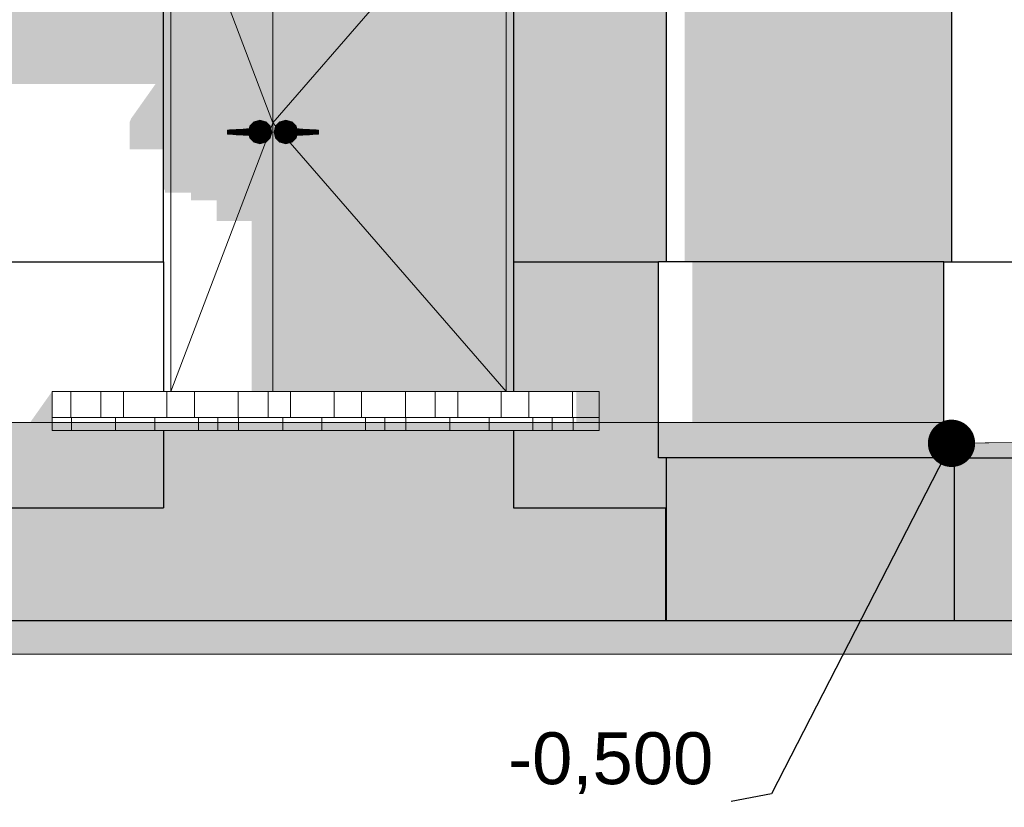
# Model space of a CAD drawing. Header units: millimetres. Extents: x -95523 to 190468, y -7401 to 17692.
# Tile 82 of 139: x 99053 to 102852, y -2101 to 936. Entities that reach past the tile are written whole.
import ezdxf

# ---------------------------------------------------------------- set-up
doc = ezdxf.new("R2010")
doc.units = ezdxf.units.MM
doc.header["$MEASUREMENT"] = 0
doc.set_wipeout_variables(frame=1)
doc.linetypes.add('Wipeout_Contour', pattern=[1000, 0, -1000])
for name, color, linetype, lineweight in [('1 Молдинги_Ном._пера__120', 7, 'Continuous', 5), ('1_Цоколь_Ном._пера__21', 7, 'Continuous', 30), ('2D - Общий_Ном._пера__120', 7, 'Continuous', 5), ('2D - Общий_Ном._пера__2', 8, 'Continuous', 15), ('Конструктив - Стены Ненесущие_Ном._пера__21', 7, 'Continuous', 30), ('Конструктив - Стены Несущие_Ном._пера__21', 7, 'Continuous', 30), ('Новый_Двери Archicad_Ном._пера__1', 7, 'Continuous', 15), ('Новый_Двери Archicad_Ном._пера__21', 7, 'Continuous', 30), ('Новый_Конструктив - Перекрытия.Крыльцо_Ном._пера__1', 7, 'Continuous', 15), ('Новый_Конструктив - Перекрытия.Крыльцо_Ном._пера__120', 7, 'Continuous', 5), ('Новый_Стены новые наружные_Ном._пера__21', 7, 'Continuous', 30), ('Размер - Отметка Уровня_Ном._пера__1', 7, 'Continuous', 15)]:
    doc.layers.add(name, color=color, linetype=linetype, lineweight=lineweight)
for name, color, linetype in [('1_Цоколь', 7, 'Continuous'), ('Конструктив - Стены Ненесущие', 7, 'Continuous'), ('Конструктив - Стены Несущие', 7, 'Continuous'), ('Новый_Двери Archicad', 7, 'Continuous'), ('Новый_Конструктив - Перекрытия.Крыльцо', 7, 'Continuous'), ('Новый_Конструктив - Стены Несущие', 7, 'Continuous'), ('Новый_Стены новые наружные', 7, 'Continuous')]:
    doc.layers.add(name, color=color, linetype=linetype)
doc.styles.add('СГЕНЕРИР_СТИЛЬ_1', font='arial.ttf')
doc.dimstyles.new('СГЕНЕРИР_СТИЛЬ__4', dxfattribs={"dimtxt": 0.18, "dimasz": 364.8, "dimexe": 0.18, "dimexo": 0.0625, "dimgap": 0, "dimtad": 0, "dimtih": 1, "dimtoh": 1, "dimdec": 4, "dimzin": 0, "dimdsep": 46, "dimcen": 0.09, "dimadec": 0, "dimazin": 0, "dimtfac": 1, "dimtdec": 4, "dimtmove": 0, "dimatfit": 3, "dimldrblk": 'ARROWHEAD_11', "dimfxl": 1, "dimtolj": 1, "dimtzin": 0, "dimarcsym": 0})

# ---------------------------------------------------------------- blocks, each defined once
blk = doc.blocks.new('Элемент Разреза_4_1', base_point=(95180.8, -197.5))
at = {"layer": 'Конструктив - Стены Несущие_Ном._пера__21', "color": 7, "linetype": 'Continuous', "lineweight": 30}
blk.add_line((102648, 3522.5), (102648, 2.5), dxfattribs=at)
blk = doc.blocks.new('Элемент Разреза_458_1', base_point=(95180.8, -197.5))
at = {"layer": '1_Цоколь', "linetype": 'Continuous', "lineweight": 0, "true_color": 0x000000}
for points in [[(99178.2, -497.5), (98860.6, -946.7), (99608, -946.7), (99608, -647.5), (99178.2, -647.5)], [(98657.1, -946.7), (98657.1, -753.3), (98657.1, -946.7)]]:
    blk.add_hatch(color=18, dxfattribs=at).paths.add_polyline_path(points)
at = {"layer": '1_Цоколь_Ном._пера__21', "color": 7, "linetype": 'Continuous', "lineweight": 30}
for p, q in [((98657.1, 2.5), (99608, 2.5)), ((99608, 2.5), (99608, -497.5)), ((99608, -647.5), (99608, -946.7)), ((98657.1, -753.3), (98657.1, -946.7)), ((98657.1, -946.7), (99608, -946.7))]:
    blk.add_line(p, q, dxfattribs=at)
blk = doc.blocks.new('Элемент Разреза_484_1', base_point=(95180.8, -197.5))
at = {"layer": 'Конструктив - Стены Ненесущие', "linetype": 'Continuous', "lineweight": 0, "true_color": 0x000000}
blk.add_hatch(color=18, dxfattribs=at).paths.add_polyline_path([(106688.5, -753.3), (102658.1, -753.3), (102658.1, -859.1), (105992.6, -859.1), (105992.6, -905.4), (105930.6, -993), (105930.6, -1381.2), (106688.5, -1381.2)])
at = {"layer": 'Конструктив - Стены Ненесущие_Ном._пера__21', "color": 7, "linetype": 'Continuous', "lineweight": 30}
for p, q in [((102658.1, -753.3), (102658.1, -1381.2)), ((102658.1, -1381.2), (106688.5, -1381.2))]:
    blk.add_line(p, q, dxfattribs=at)
blk = doc.blocks.new('*X567', base_point=(95180.8, -197.5))
at = {"layer": 'Новый_Конструктив - Перекрытия.Крыльцо_Ном._пера__1', "color": 7, "linetype": 'Continuous', "lineweight": 15}
for p, q in [((99251.2, -547.5), (99251.2, -497.5)), ((99366.4, -547.5), (99366.4, -497.5)), ((99453.2, -547.5), (99453.2, -497.5)), ((99621.4, -547.5), (99621.4, -497.5)), ((99727, -547.5), (99727, -497.5)), ((99896.2, -547.5), (99896.2, -497.5)), ((100011.3, -547.5), (100011.3, -497.5)), ((100098.1, -547.5), (100098.1, -497.5)), ((100266.4, -547.5), (100266.4, -497.5)), ((100371.9, -547.5), (100371.9, -497.5)), ((100541.1, -547.5), (100541.1, -497.5)), ((100656.2, -547.5), (100656.2, -497.5)), ((100743, -547.5), (100743, -497.5)), ((100911.3, -547.5), (100911.3, -497.5)), ((101016.9, -547.5), (101016.9, -497.5)), ((101186, -547.5), (101186, -497.5))]:
    blk.add_line(p, q, dxfattribs=at)
blk = doc.blocks.new('Элемент Разреза_550_1', base_point=(95180.8, -197.5))
at = {"layer": 'Новый_Конструктив - Перекрытия.Крыльцо', "linetype": 'Continuous', "lineweight": 0, "true_color": 0x000000}
blk.add_hatch(color=18, dxfattribs=at).paths.add_polyline_path([(101200.6, -497.5), (101200.6, -547.5), (101288.1, -547.5), (101288.1, -497.5)])
at = {"layer": 'Новый_Конструктив - Перекрытия.Крыльцо_Ном._пера__120', "color": 7, "linetype": 'Continuous', "lineweight": 5}
for p, q in [((99178.2, -547.5), (99178.2, -497.5)), ((99178.2, -497.5), (101288.1, -497.5)), ((101288.1, -547.5), (101288.1, -497.5))]:
    blk.add_line(p, q, dxfattribs=at)
at = {"layer": 'Новый_Конструктив - Перекрытия.Крыльцо', "lineweight": 0}
blk.add_blockref('*X567', (95180.8, -197.5), dxfattribs=at)
blk = doc.blocks.new('Элемент Разреза_557_1', base_point=(95180.8, -197.5))
at = {"layer": '1_Цоколь', "linetype": 'Continuous', "lineweight": 0, "true_color": 0x000000}
blk.add_hatch(color=18, dxfattribs=at).paths.add_polyline_path([(101517, 2.5), (101517, -753.3), (101518.1, -753.3), (101518.1, 2.5)])
at = {"layer": '1_Цоколь_Ном._пера__21', "color": 7, "linetype": 'Continuous', "lineweight": 30}
for p, q in [((101518.1, 2.5), (101517, 2.5)), ((101518.1, -753.3), (101517, -753.3))]:
    blk.add_line(p, q, dxfattribs=at)
blk = doc.blocks.new('Элемент Разреза_558_1', base_point=(95180.8, -197.5))
at = {"layer": '1_Цоколь', "linetype": 'Continuous', "lineweight": 0, "true_color": 0x000000}
blk.add_hatch(color=18, dxfattribs=at).paths.add_polyline_path([(101648.2, 2.5), (101648.2, -753.3), (102617.8, -753.3), (102617.8, 2.5)])
at = {"layer": '1_Цоколь_Ном._пера__21', "color": 7, "linetype": 'Continuous', "lineweight": 30}
for p, q in [((102617.8, 2.5), (101518.1, 2.5)), ((101518.1, -753.3), (101518.1, 2.5)), ((102617.8, -753.3), (101518.1, -753.3))]:
    blk.add_line(p, q, dxfattribs=at)
blk = doc.blocks.new('Элемент Разреза_559_1', base_point=(95180.8, -197.5))
at = {"layer": '1_Цоколь', "linetype": 'Continuous', "lineweight": 0, "true_color": 0x000000}
blk.add_hatch(color=18, dxfattribs=at).paths.add_polyline_path([(100958, -497.5), (101288.1, -497.5), (101288.1, -647.5), (100958, -647.5), (100958, -946.7), (101545, -946.7), (101545, -753.3), (101517, -753.3), (101517, 2.5), (100958, 2.5)])
at = {"layer": '1_Цоколь_Ном._пера__21', "color": 7, "linetype": 'Continuous', "lineweight": 30}
for p, q in [((100958, 2.5), (101517, 2.5)), ((100958, 2.5), (100958, -497.5)), ((101517, -753.3), (101517, 2.5)), ((100958, -647.5), (100958, -946.7)), ((100958, -946.7), (101545, -946.7))]:
    blk.add_line(p, q, dxfattribs=at)
blk = doc.blocks.new('Элемент Разреза_561_1', base_point=(95180.8, -197.5))
at = {"layer": 'Новый_Стены новые наружные', "linetype": 'Continuous', "lineweight": 0, "true_color": 0x000000}
blk.add_hatch(color=18, dxfattribs=at).paths.add_polyline_path([(98658.1, -946.7), (98658.1, -990.7), (98829.5, -990.7), (98658.1, -1233.1), (98658.1, -1381.2), (101544.9, -1381.2), (101544.9, -946.7), (100958, -946.7), (100958, -647.5), (99608, -647.5), (99608, -946.7)])
at = {"layer": 'Новый_Стены новые наружные_Ном._пера__21', "color": 7, "linetype": 'Continuous', "lineweight": 30}
for p, q in [((98658.1, -946.7), (98658.1, -1381.2)), ((98658.1, -1381.2), (101544.9, -1381.2))]:
    blk.add_line(p, q, dxfattribs=at)
blk = doc.blocks.new('Элемент Разреза_562_1', base_point=(95180.8, -197.5))
at = {"layer": 'Новый_Стены новые наружные', "linetype": 'Continuous', "lineweight": 0, "true_color": 0x000000}
for points in [[(101544.9, -1381.2), (101548.6, -1381.2), (101548.6, -753.3), (101545, -753.3), (101545, -946.7), (101544.9, -946.7)], [(101548.6, -795.1), (101618.5, -795.3), (101618.5, -1381.2), (101748.6, -1381.2), (101748.6, -753.3), (101548.6, -753.3)]]:
    blk.add_hatch(color=18, dxfattribs=at).paths.add_polyline_path(points)
at = {"layer": 'Новый_Стены новые наружные_Ном._пера__21', "color": 7, "linetype": 'Continuous', "lineweight": 30}
for p, q in [((101548.6, -1381.2), (101548.6, -753.3)), ((101544.9, -946.7), (101544.9, -1381.2)), ((101544.9, -1381.2), (101548.6, -1381.2)), ((101548.6, -1381.2), (101748.6, -1381.2))]:
    blk.add_line(p, q, dxfattribs=at)
blk = doc.blocks.new('Элемент Разреза_563_1', base_point=(95180.8, -197.5))
at = {"layer": 'Новый_Стены новые наружные', "linetype": 'Continuous', "lineweight": 0, "true_color": 0x000000}
blk.add_hatch(color=18, dxfattribs=at).paths.add_polyline_path([(102658.1, -753.3), (101748.6, -753.3), (101748.6, -1381.2), (102658.1, -1381.2)])
at = {"layer": 'Новый_Стены новые наружные_Ном._пера__21', "color": 7, "linetype": 'Continuous', "lineweight": 30}
blk.add_line((101748.6, -1381.2), (102658.1, -1381.2), dxfattribs=at)
blk = doc.blocks.new('Элемент Разреза_564_1', base_point=(95180.8, -197.5))
at = {"layer": 'Новый_Стены новые наружные', "linetype": 'Continuous', "lineweight": 0, "true_color": 0x000000}
blk.add_hatch(color=18, dxfattribs=at).paths.add_polyline_path([(101748.1, 2800.1), (101548.1, 2800.2), (101548.1, 2423.3), (101618.2, 2423.3), (101618.2, 2.5), (101748.1, 2.5)])
at = {"layer": 'Новый_Стены новые наружные_Ном._пера__21', "color": 7, "linetype": 'Continuous', "lineweight": 30}
blk.add_line((101548.1, 2.5), (101548.1, 2800.2), dxfattribs=at)
blk = doc.blocks.new('Элемент Разреза_565_1', base_point=(95180.8, -197.5))
at = {"layer": 'Новый_Стены новые наружные', "linetype": 'Continuous', "lineweight": 0, "true_color": 0x000000}
blk.add_hatch(color=18, dxfattribs=at).paths.add_polyline_path([(101748.1, 1502.5), (101748.1, 2.5), (102648, 2.5), (102648, 2799.9), (101748.1, 2800.1), (101748.1, 2502.5), (102548.1, 2502.5), (102548.1, 1502.5)])
blk = doc.blocks.new('Элемент Разреза_567_1', base_point=(95180.8, -197.5))
at = {"layer": '1_Цоколь_Ном._пера__21', "color": 7, "linetype": 'Continuous', "lineweight": 30}
for p, q in [((102617.8, 2.5), (102647.8, 2.5)), ((102617.8, -753.3), (102617.8, 2.5)), ((102647.8, -753.3), (102617.8, -753.3))]:
    blk.add_line(p, q, dxfattribs=at)
blk = doc.blocks.new('Элемент Разреза_568_1', base_point=(95180.8, -197.5))
at = {"layer": '1_Цоколь_Ном._пера__21', "color": 7, "linetype": 'Continuous', "lineweight": 30}
for p, q in [((102647.8, 2.5), (105743, 2.5)), ((102647.8, -753.3), (106634, -753.3))]:
    blk.add_line(p, q, dxfattribs=at)
blk = doc.blocks.new('*X589', base_point=(95180.8, -197.5))
at = {"layer": 'Новый_Конструктив - Перекрытия.Крыльцо_Ном._пера__1', "color": 7, "linetype": 'Continuous', "lineweight": 15}
for p, q in [((99251.2, -597.5), (99251.2, -547.5)), ((99366.4, -597.5), (99366.4, -547.5)), ((99453.2, -597.5), (99453.2, -547.5)), ((99621.4, -597.5), (99621.4, -547.5)), ((99727, -597.5), (99727, -547.5)), ((99896.2, -597.5), (99896.2, -547.5)), ((100011.3, -597.5), (100011.3, -547.5)), ((100098.1, -597.5), (100098.1, -547.5)), ((100266.4, -597.5), (100266.4, -547.5)), ((100371.9, -597.5), (100371.9, -547.5)), ((100541.1, -597.5), (100541.1, -547.5)), ((100656.2, -597.5), (100656.2, -547.5)), ((100743, -597.5), (100743, -547.5)), ((100911.3, -597.5), (100911.3, -547.5)), ((101016.9, -597.5), (101016.9, -547.5)), ((101186, -597.5), (101186, -547.5)), ((99178.2, -597.5), (99695.4, -597.5)), ((99253, -647.5), (99253, -597.5)), ((99423, -647.5), (99423, -597.5)), ((99574.5, -647.5), (99574.5, -597.5)), ((99695.4, -597.5), (100340.3, -597.5)), ((99742.9, -647.5), (99742.9, -597.5)), ((99817.3, -647.5), (99817.3, -597.5)), ((99897.9, -647.5), (99897.9, -597.5)), ((100068, -647.5), (100068, -597.5)), ((100219.4, -647.5), (100219.4, -597.5)), ((100340.3, -597.5), (100985.2, -597.5)), ((100387.9, -647.5), (100387.9, -597.5)), ((100462.3, -647.5), (100462.3, -597.5)), ((100542.9, -647.5), (100542.9, -597.5)), ((100712.9, -647.5), (100712.9, -597.5)), ((100864.4, -647.5), (100864.4, -597.5)), ((100985.2, -597.5), (101288.1, -597.5)), ((101032.8, -647.5), (101032.8, -597.5)), ((101107.2, -647.5), (101107.2, -597.5)), ((101187.8, -647.5), (101187.8, -597.5))]:
    blk.add_line(p, q, dxfattribs=at)
blk = doc.blocks.new('Элемент Разреза_571_1', base_point=(95180.8, -197.5))
at = {"layer": 'Новый_Конструктив - Перекрытия.Крыльцо', "linetype": 'Continuous', "lineweight": 0, "true_color": 0x000000}
blk.add_hatch(color=18, dxfattribs=at).paths.add_polyline_path([(101200.6, -547.5), (101200.6, -647.5), (101288.1, -647.5), (101288.1, -547.5)])
at = {"layer": 'Новый_Конструктив - Перекрытия.Крыльцо_Ном._пера__120', "color": 7, "linetype": 'Continuous', "lineweight": 5}
for p, q in [((99178.2, -647.5), (99178.2, -547.5)), ((101288.1, -647.5), (101288.1, -547.5)), ((99178.2, -647.5), (101288.1, -647.5))]:
    blk.add_line(p, q, dxfattribs=at)
at = {"layer": 'Новый_Конструктив - Перекрытия.Крыльцо', "lineweight": 0}
blk.add_blockref('*X589', (95180.8, -197.5), dxfattribs=at)
blk = doc.blocks.new('Элемент Разреза_656_1', base_point=(95180.8, -197.5))
at = {"layer": 'Новый_Конструктив - Стены Несущие', "linetype": 'Continuous', "lineweight": 0, "true_color": 0x000000}
blk.add_hatch(color=18, dxfattribs=at).paths.add_polyline_path([(98668.1, 687.8), (99577.4, 687.9), (99482.9, 554.3), (99477.9, 541.8), (99477.9, 436.4), (99608, 436.4), (99608, 1602.5), (100958, 1602.5), (100958, 2.5), (101548.1, 2.5), (101548.1, 2800.2), (101407.9, 2800.2), (101407.9, 3221.8), (101407.9, 3250.1), (102648, 3249.8), (102648, 3702.5), (101709, 3702.5), (100843.5, 2478.4), (101288.1, 2478.4), (101288.1, 2182.1), (101184.8, 2182.1), (101184.8, 2102.7), (99274.7, 2102.7), (99274.7, 2182.1), (99178.2, 2182.1), (99178.2, 2478.4), (98668.1, 1620.3)])
blk = doc.blocks.new('Элемент Разреза_657_1', base_point=(95180.8, -197.5))
at = {"layer": 'Новый_Двери Archicad', "linetype": 'Continuous', "lineweight": 0, "true_color": 0x000000}
for points in [[(99636, 1574.5), (100930, 1574.5), (100930, 1562.5), (100958, 1562.5), (100958, 1602.5), (99608, 1602.5), (99608, 1562.5), (99636, 1562.5)], [(99608, 1562.5), (99608, 280.8), (99613.5, 280.8), (99613.5, 268.7), (99636, 268.7), (99636, 1562.5)], [(100930, -497.5), (100958, -497.5), (100958, 2.5), (100958, 1562.5), (100930, 1562.5)], [(99957.3, 541.8), (99957.3, 541.9), (99940.6, 525.2), (99940.7, 525.2)], [(99940.7, 525.2), (99955.8, 516.5), (99964, 516.5), (99969, 521.5), (99957.3, 541.8)], [(99980, 547.9), (99980, 548), (99957.3, 541.9), (99957.3, 541.8)], [(99980, 524.5), (99980, 547.9), (99957.3, 541.8), (99969, 521.5)], [(100002.7, 541.8), (100002.8, 541.9), (99980, 548), (99980, 547.9)], [(99991, 521.5), (100002.7, 541.8), (99980, 547.9), (99980, 524.5)], [(99999.1, 513.5), (100019.3, 525.2), (100002.7, 541.8), (99991, 521.5)], [(100019.3, 525.2), (100019.4, 525.2), (100002.8, 541.9), (100002.7, 541.8)], [(100040.7, 525.2), (100057.3, 541.8), (100057.3, 541.9), (100040.6, 525.2)], [(100061, 513.5), (100069, 521.5), (100057.3, 541.8), (100040.7, 525.2)], [(100057.3, 541.8), (100080, 547.9), (100080, 548), (100057.3, 541.9)], [(100069, 521.5), (100080, 524.5), (100080, 547.9), (100057.3, 541.8)], [(100080, 547.9), (100102.7, 541.8), (100102.8, 541.9), (100080, 548)], [(100080, 524.5), (100091, 521.5), (100102.7, 541.8), (100080, 547.9)], [(100091, 521.5), (100096.1, 516.5), (100104.3, 516.5), (100119.3, 525.2), (100102.7, 541.8)], [(100102.7, 541.8), (100119.3, 525.2), (100119.4, 525.2), (100102.8, 541.9)], [(99862.6, 511), (99854.6, 510.5), (99854.6, 494.5), (99862.6, 494)], [(99888.5, 512.5), (99862.6, 511), (99862.6, 494), (99888.5, 492.4)], [(99914.9, 514.1), (99888.5, 512.5), (99888.5, 492.4), (99914.9, 490.8)], [(99941.6, 515.7), (99914.9, 514.1), (99914.9, 490.8), (99941.6, 489.2)], [(99938, 515.5), (99938.1, 515.5), (99940.7, 525.2), (99940.6, 525.2)], [(99940.7, 525.2), (99938.1, 515.5), (99941.6, 515.7), (99955, 516.5), (99955.8, 516.5)], [(99955, 516.5), (99941.6, 515.7), (99941.6, 489.2), (99955, 488.5)], [(99964, 516.5), (99968.7, 516.5), (99970.8, 518.5), (99969, 521.5)], [(99968.7, 516.5), (99971.9, 516.5), (99970.8, 518.5)], [(99980, 521), (99980, 524.5), (99969, 521.5), (99970.8, 518.5)], [(99980, 521), (99970.8, 518.5), (99971.9, 516.5), (99972.8, 516.5), (99980, 518.4)], [(99980, 518.4), (99972.8, 516.5), (99980, 516.5)], [(99980, 495.5), (99985, 497.5), (99987, 502.5), (99985, 507.4), (99980, 509.5), (99975.1, 507.4), (99973, 502.5), (99975.1, 497.5)], [(99989.3, 518.5), (99991, 521.5), (99980, 524.5), (99980, 521)], [(99988, 516.3), (99989.3, 518.5), (99980, 521), (99980, 518.4)], [(99987, 514.6), (99988, 516.3), (99980, 518.4), (99980, 516.5)], [(99992.1, 509.5), (99993.8, 510.4), (99988, 516.3), (99987, 514.6)], [(99987, 490.3), (99988, 488.7), (99993.8, 494.5), (99992.1, 495.5)], [(99993.8, 510.4), (99996, 511.7), (99989.3, 518.5), (99988, 516.3)], [(99988, 488.7), (99989.3, 486.4), (99996, 493.2), (99993.8, 494.5)], [(99996, 511.7), (99999.1, 513.5), (99991, 521.5), (99989.3, 518.5)], [(99994, 502.5), (99996, 502.5), (99993.8, 510.4), (99992.1, 509.5)], [(99992.1, 495.5), (99993.8, 494.5), (99996, 502.5), (99994, 502.5)], [(99996, 502.5), (99998.5, 502.5), (99996, 511.7), (99993.8, 510.4)], [(99993.8, 494.5), (99996, 493.2), (99998.5, 502.5), (99996, 502.5)], [(99998.5, 502.5), (100002, 502.5), (99999.1, 513.5), (99996, 511.7)], [(99996, 493.2), (99999.1, 491.5), (100002, 502.5), (99998.5, 502.5)], [(100002, 502.5), (100025.4, 502.5), (100019.3, 525.2), (99999.1, 513.5)], [(99999.1, 491.5), (100019.3, 479.8), (100025.4, 502.5), (100002, 502.5)], [(100025.4, 502.5), (100025.5, 502.5), (100019.4, 525.2), (100019.3, 525.2)], [(100019.3, 479.8), (100019.4, 479.7), (100025.5, 502.5), (100025.4, 502.5)], [(100034.6, 502.5), (100040.7, 525.2), (100040.6, 525.2), (100034.5, 502.5)], [(100040.7, 479.8), (100034.6, 502.5), (100034.5, 502.5), (100040.6, 479.7)], [(100058, 502.5), (100061, 513.5), (100040.7, 525.2), (100034.6, 502.5)], [(100061, 491.5), (100058, 502.5), (100034.6, 502.5), (100040.7, 479.8)], [(100061.5, 502.5), (100064, 511.7), (100061, 513.5), (100058, 502.5)], [(100064, 493.2), (100061.5, 502.5), (100058, 502.5), (100061, 491.5)], [(100064, 511.7), (100070.8, 518.5), (100069, 521.5), (100061, 513.5)], [(100064.1, 502.5), (100066.2, 510.4), (100064, 511.7), (100061.5, 502.5)], [(100066.2, 494.5), (100064.1, 502.5), (100061.5, 502.5), (100064, 493.2)], [(100066.2, 510.4), (100072, 516.3), (100070.8, 518.5), (100064, 511.7)], [(100072, 488.7), (100066.2, 494.5), (100064, 493.2), (100070.8, 486.4)], [(100066, 502.5), (100067.9, 509.5), (100066.2, 510.4), (100064.1, 502.5)], [(100067.9, 495.5), (100066, 502.5), (100064.1, 502.5), (100066.2, 494.5)], [(100067.9, 509.5), (100073, 514.6), (100072, 516.3), (100066.2, 510.4)], [(100073, 490.3), (100067.9, 495.5), (100066.2, 494.5), (100072, 488.7)], [(100070.8, 518.5), (100080, 521), (100080, 524.5), (100069, 521.5)], [(100072, 516.3), (100080, 518.4), (100080, 521), (100070.8, 518.5)], [(100073, 514.6), (100080, 516.5), (100080, 518.4), (100072, 516.3)], [(100080, 495.5), (100085, 497.5), (100087, 502.5), (100085, 507.4), (100080, 509.5), (100075.1, 507.4), (100073, 502.5), (100075.1, 497.5)], [(100080, 521), (100089.3, 518.5), (100091, 521.5), (100080, 524.5)], [(100080, 521), (100080, 518.4), (100087.2, 516.5), (100088.1, 516.5), (100089.3, 518.5)], [(100080, 518.4), (100080, 516.5), (100087.2, 516.5)], [(100088.1, 516.5), (100091.3, 516.5), (100089.3, 518.5)], [(100089.3, 518.5), (100091.3, 516.5), (100096.1, 516.5), (100091, 521.5)], [(100104.3, 516.5), (100105, 516.5), (100118.4, 515.7), (100121.9, 515.5), (100119.3, 525.2)], [(100105, 516.5), (100105, 488.5), (100118.4, 489.2), (100118.4, 515.7)], [(100118.4, 515.7), (100118.4, 489.2), (100145.1, 490.8), (100145.1, 514.1)], [(100119.4, 525.2), (100119.3, 525.2), (100121.9, 515.5), (100122, 515.5)], [(100145.1, 514.1), (100145.1, 490.8), (100171.5, 492.4), (100171.5, 512.5)], [(100171.5, 512.5), (100171.5, 492.4), (100197.4, 494), (100197.4, 511)], [(100197.4, 511), (100197.4, 494), (100205.5, 494.5), (100205.5, 510.5)], [(99938, 489.5), (99940.6, 479.7), (99940.7, 479.8), (99938.1, 489.4)], [(99941.6, 489.2), (99938.1, 489.4), (99940.7, 479.8), (99955.8, 488.5), (99955, 488.5)], [(99940.7, 479.8), (99940.6, 479.7), (99957.3, 463.1), (99957.3, 463.1)], [(99955.8, 488.5), (99940.7, 479.8), (99957.3, 463.1), (99969, 483.4), (99964, 488.5)], [(99969, 483.4), (99957.3, 463.1), (99980, 457.1), (99980, 480.5)], [(99957.3, 463.1), (99957.3, 463.1), (99980, 457), (99980, 457.1)], [(99968.7, 488.5), (99964, 488.5), (99969, 483.4), (99970.8, 486.4)], [(99968.7, 488.5), (99970.8, 486.4), (99971.9, 488.5)], [(99970.8, 486.4), (99969, 483.4), (99980, 480.5), (99980, 484)], [(99971.9, 488.5), (99970.8, 486.4), (99980, 484), (99980, 486.5), (99972.8, 488.5)], [(99980, 488.5), (99972.8, 488.5), (99980, 486.5)], [(99980, 488.5), (99980, 486.5), (99988, 488.7), (99987, 490.3)], [(99980, 486.5), (99980, 484), (99989.3, 486.4), (99988, 488.7)], [(99980, 484), (99980, 480.5), (99991, 483.4), (99989.3, 486.4)], [(99980, 480.5), (99980, 457.1), (100002.7, 463.1), (99991, 483.4)], [(99980, 457.1), (99980, 457), (100002.8, 463.1), (100002.7, 463.1)], [(99989.3, 486.4), (99991, 483.4), (99999.1, 491.5), (99996, 493.2)], [(99991, 483.4), (100002.7, 463.1), (100019.3, 479.8), (99999.1, 491.5)], [(100002.7, 463.1), (100002.8, 463.1), (100019.4, 479.7), (100019.3, 479.8)], [(100057.3, 463.1), (100040.7, 479.8), (100040.6, 479.7), (100057.3, 463.1)], [(100069, 483.4), (100061, 491.5), (100040.7, 479.8), (100057.3, 463.1)], [(100080, 480.5), (100069, 483.4), (100057.3, 463.1), (100080, 457.1)], [(100080, 457.1), (100057.3, 463.1), (100057.3, 463.1), (100080, 457)], [(100070.8, 486.4), (100064, 493.2), (100061, 491.5), (100069, 483.4)], [(100080, 484), (100070.8, 486.4), (100069, 483.4), (100080, 480.5)], [(100080, 486.5), (100072, 488.7), (100070.8, 486.4), (100080, 484)], [(100080, 488.5), (100073, 490.3), (100072, 488.7), (100080, 486.5)], [(100087.2, 488.5), (100080, 488.5), (100080, 486.5)], [(100080, 484), (100089.3, 486.4), (100088.1, 488.5), (100087.2, 488.5), (100080, 486.5)], [(100089.3, 486.4), (100080, 484), (100080, 480.5), (100091, 483.4)], [(100091, 483.4), (100080, 480.5), (100080, 457.1), (100102.7, 463.1)], [(100102.7, 463.1), (100080, 457.1), (100080, 457), (100102.8, 463.1)], [(100091.3, 488.5), (100088.1, 488.5), (100089.3, 486.4)], [(100091.3, 488.5), (100089.3, 486.4), (100091, 483.4), (100096.1, 488.5)], [(100096.1, 488.5), (100091, 483.4), (100102.7, 463.1), (100119.3, 479.8), (100104.3, 488.5)], [(100119.3, 479.8), (100102.7, 463.1), (100102.8, 463.1), (100119.4, 479.7)], [(100105, 488.5), (100104.3, 488.5), (100119.3, 479.8), (100121.9, 489.4), (100118.4, 489.2)], [(100121.9, 489.4), (100119.3, 479.8), (100119.4, 479.7), (100122, 489.5)]]:
    blk.add_hatch(color=18, dxfattribs=at).paths.add_polyline_path(points)
h = blk.add_hatch(color=18, dxfattribs=at)
h.paths.add_polyline_path([(99636, 268.7), (99713.5, 268.7), (99713.5, 239.4), (99813.5, 239.4), (99813.5, 160.1), (99947.8, 160.1), (99947.8, -497.5), (100030, -497.5), (100030, 1574.5), (99636, 1574.5)])
h.paths.add_polyline_path([(99862.6, 494), (99854.6, 494.5), (99854.6, 510.5), (99862.6, 511), (99888.5, 512.5), (99914.9, 514.1), (99938, 515.5), (99940.6, 525.2), (99957.3, 541.9), (99980, 548), (100002.8, 541.9), (100019.4, 525.2), (100025.5, 502.5), (100019.4, 479.7), (100002.8, 463.1), (99980, 457), (99957.3, 463.1), (99940.6, 479.7), (99938, 489.5), (99914.9, 490.8), (99888.5, 492.4)], flags=0)
h = blk.add_hatch(color=18, dxfattribs=at)
h.paths.add_polyline_path([(100030, -497.5), (100930, -497.5), (100930, 1574.5), (100030, 1574.5)])
h.paths.add_polyline_path([(100040.6, 479.7), (100034.5, 502.5), (100040.6, 525.2), (100057.3, 541.9), (100080, 548), (100102.8, 541.9), (100119.4, 525.2), (100122, 515.5), (100145.1, 514.1), (100171.5, 512.5), (100197.4, 511), (100205.5, 510.5), (100205.5, 494.5), (100197.4, 494), (100171.5, 492.4), (100145.1, 490.8), (100122, 489.5), (100119.4, 479.7), (100102.8, 463.1), (100080, 457), (100057.3, 463.1)], flags=0)
h = blk.add_hatch(color=18, dxfattribs=at)
h.paths.add_polyline_path([(99955, 516.5), (99955, 488.5), (99980, 488.5), (99987, 490.3), (99992.1, 495.5), (99994, 502.5), (99992.1, 509.5), (99987, 514.6), (99980, 516.5)])
h.paths.add_polyline_path([(99973, 502.5), (99975.1, 507.4), (99980, 509.5), (99985, 507.4), (99987, 502.5), (99985, 497.5), (99980, 495.5), (99975.1, 497.5)], flags=0)
h = blk.add_hatch(color=18, dxfattribs=at)
h.paths.add_polyline_path([(100066, 502.5), (100067.9, 495.5), (100073, 490.3), (100080, 488.5), (100105, 488.5), (100105, 516.5), (100080, 516.5), (100073, 514.6), (100067.9, 509.5)])
h.paths.add_polyline_path([(100073, 502.5), (100075.1, 507.4), (100080, 509.5), (100085, 507.4), (100087, 502.5), (100085, 497.5), (100080, 495.5), (100075.1, 497.5)], flags=0)
at = {"layer": 'Новый_Двери Archicad_Ном._пера__1', "color": 7, "linetype": 'Continuous', "lineweight": 15}
for p, q in [((99636, 1574.5), (100030, 538.5)), ((100030, 1574.5), (99636, 1574.5)), ((99636, 1574.5), (99636, -497.5)), ((100030, -497.5), (100030, 1574.5)), ((100930, 1574.5), (100030, 538.5)), ((100030, 1574.5), (100930, 1574.5)), ((100930, 1574.5), (100930, -497.5)), ((99940.6, 525.2), (99957.3, 541.9)), ((99957.3, 541.9), (99980, 548)), ((99980, 548), (100002.8, 541.9)), ((100002.8, 541.9), (100019.4, 525.2)), ((100021.7, 516.6), (100030, 538.5)), ((100041.1, 525.7), (100030, 538.5)), ((100057.3, 541.9), (100040.6, 525.2)), ((100080, 548), (100057.3, 541.9)), ((100102.8, 541.9), (100080, 548)), ((100119.4, 525.2), (100102.8, 541.9)), ((99862.6, 511), (99854.6, 510.5)), ((99854.6, 510.5), (99854.6, 494.5)), ((99854.6, 494.5), (99862.6, 494)), ((99888.5, 512.5), (99862.6, 511)), ((99862.6, 494), (99888.5, 492.4)), ((99914.9, 514.1), (99888.5, 512.5)), ((99941.6, 515.7), (99914.9, 514.1)), ((99938, 515.5), (99940.6, 525.2)), ((99955, 516.5), (99941.6, 515.7)), ((99980, 516.5), (99955, 516.5)), ((99973, 502.5), (99975.1, 507.4)), ((99975.1, 497.5), (99973, 502.5)), ((99975.1, 507.4), (99980, 509.5)), ((99980, 495.5), (99975.1, 497.5)), ((99987, 514.6), (99980, 516.5)), ((99980, 509.5), (99985, 507.4)), ((99985, 497.5), (99980, 495.5)), ((99985, 507.4), (99987, 502.5)), ((99987, 502.5), (99985, 497.5)), ((99992.1, 509.5), (99987, 514.6)), ((99987, 490.3), (99992.1, 495.5)), ((99994, 502.5), (99992.1, 509.5)), ((99992.1, 495.5), (99994, 502.5)), ((100019.4, 525.2), (100025.5, 502.5)), ((100025.5, 502.5), (100019.4, 479.7)), ((100040.6, 525.2), (100034.5, 502.5)), ((100034.5, 502.5), (100040.6, 479.7)), ((100066, 502.5), (100067.9, 509.5)), ((100067.9, 495.5), (100066, 502.5)), ((100067.9, 509.5), (100073, 514.6)), ((100073, 490.3), (100067.9, 495.5)), ((100073, 514.6), (100080, 516.5)), ((100075.1, 507.4), (100073, 502.5)), ((100073, 502.5), (100075.1, 497.5)), ((100080, 509.5), (100075.1, 507.4)), ((100075.1, 497.5), (100080, 495.5)), ((100080, 516.5), (100105, 516.5)), ((100085, 507.4), (100080, 509.5)), ((100080, 495.5), (100085, 497.5)), ((100087, 502.5), (100085, 507.4)), ((100085, 497.5), (100087, 502.5)), ((100105, 516.5), (100118.4, 515.7)), ((100118.4, 515.7), (100145.1, 514.1)), ((100122, 515.5), (100119.4, 525.2)), ((100145.1, 514.1), (100171.5, 512.5)), ((100171.5, 512.5), (100197.4, 511)), ((100197.4, 494), (100171.5, 492.4)), ((100197.4, 511), (100205.5, 510.5)), ((100205.5, 494.5), (100197.4, 494)), ((100205.5, 510.5), (100205.5, 494.5)), ((99636, -497.5), (100001.2, 462.6)), ((99888.5, 492.4), (99914.9, 490.8)), ((99914.9, 490.8), (99941.6, 489.2)), ((99940.6, 479.7), (99938, 489.5)), ((99957.3, 463.1), (99940.6, 479.7)), ((99941.6, 489.2), (99955, 488.5)), ((99955, 488.5), (99980, 488.5)), ((99980, 457), (99957.3, 463.1)), ((99980, 488.5), (99987, 490.3)), ((100002.8, 463.1), (99980, 457)), ((100019.4, 479.7), (100002.8, 463.1)), ((100040.6, 479.7), (100057.3, 463.1)), ((100057.3, 463.1), (100080, 457)), ((100080, 488.5), (100073, 490.3)), ((100105, 488.5), (100080, 488.5)), ((100080, 457), (100102.8, 463.1)), ((100930, -497.5), (100096.9, 461.5)), ((100102.8, 463.1), (100119.4, 479.7)), ((100118.4, 489.2), (100105, 488.5)), ((100145.1, 490.8), (100118.4, 489.2)), ((100119.4, 479.7), (100122, 489.5)), ((100171.5, 492.4), (100145.1, 490.8))]:
    blk.add_line(p, q, dxfattribs=at)
at = {"layer": 'Новый_Двери Archicad_Ном._пера__21', "color": 7, "linetype": 'Continuous', "lineweight": 30}
for p, q in [((99608, 2.5), (99608, 1602.5)), ((99608, 1602.5), (100958, 1602.5)), ((100958, 1602.5), (100958, 2.5))]:
    blk.add_line(p, q, dxfattribs=at)
blk = doc.blocks.new('ARROWHEAD_11')
at = {"color": 0, "linetype": 'Continuous', "lineweight": 0}
blk.add_line((0, 0), (-1, 0), dxfattribs=at)
at = {"color": 0, "linetype": 'Continuous', "lineweight": 0, "const_width": 0.25, "flags": 128}
blk.add_lwpolyline([(-0.125, 0, 1), (0.125, 0, 1)], format="xyb", close=True, dxfattribs=at)

msp = doc.modelspace()

# ---------------------------------------------------------------- hatches: boundary and pattern name
at = {"layer": '2D - Общий_Ном._пера__2', "linetype": 'Continuous', "lineweight": 15}
h = msp.add_hatch(dxfattribs=at)
h.set_pattern_fill('ГРУНТ_02_0001', color=8, style=0, pattern_type=2)
h.set_pattern_definition([(45, (95180.82, -197.54), (-275.7716, 275.7716), []), (45, (95088.9, -105.6), (-551.543, 551.543), []), (45, (94997, -13.7), (-551.543, 551.543), []), (135, (94905.05, 78.23), (91.92388, 91.92388), [390, -390])])
h.paths.add_polyline_path([(63972.3, -587.5), (63972.3, -1510.1), (190421.3, -1510.1), (190421.7, -710.6), (187378, -707.5), (151894.2, -287.5), (151894.2, -798.5), (139152.1, -798.5), (139148.4, -347.5), (131727.6, -497.5), (129963.6, -497.5), (115348, -387.5), (115348.4, -570.6), (115208, -572), (102648, -697.5), (102648, -617.5), (96464.7, -617.5), (67116, -617.5), (67116, -587.5)])

# ---------------------------------------------------------------- linework, layer by layer
at = {"layer": '1 Молдинги_Ном._пера__120', "color": 7, "linetype": 'Continuous', "lineweight": 5}
msp.add_line((102648, -617.5), (96464.7, -617.5), dxfattribs=at)
msp.add_lwpolyline([(63859.8, -587.5), (67116, -587.5), (67116, -617.5), (96464.7, -617.5), (102618, -617.5), (102618, -697.5), (107898, -645), (115318, -570.9), (115318, -497.5), (115348, -497.5), (115348, -387.5), (129662.6, -487.5), (131727.6, -497.5), (139148.4, -347.5), (139152.1, -798.5), (151894.2, -798.5), (151894.2, -287.5), (187378, -707.5), (190421.7, -708)], dxfattribs=at)
at = {"layer": '2D - Общий_Ном._пера__120', "color": 7, "linetype": 'Continuous', "lineweight": 5, "flags": 128}
msp.add_lwpolyline([(63972.3, -587.5), (63972.3, -1510.1), (190421.3, -1510.1), (190421.7, -710.6), (187378, -707.5), (151894.2, -287.5), (151894.2, -798.5), (139152.1, -798.5), (139148.4, -347.5), (131727.6, -497.5), (129963.6, -497.5), (115348, -387.5), (115348.4, -570.6), (115208, -572), (102648, -697.5), (102648, -617.5), (96464.7, -617.5), (67116, -617.5), (67116, -587.5)], close=True, dxfattribs=at)

# ---------------------------------------------------------------- block references
at = {"layer": '1_Цоколь', "lineweight": 0}
for name in ['Элемент Разреза_458_1', 'Элемент Разреза_559_1', 'Элемент Разреза_557_1', 'Элемент Разреза_558_1', 'Элемент Разреза_567_1', 'Элемент Разреза_568_1']:
    msp.add_blockref(name, (95180.8, -197.5), dxfattribs=at)
at = {"layer": 'Конструктив - Стены Ненесущие', "lineweight": 0}
msp.add_blockref('Элемент Разреза_484_1', (95180.8, -197.5), dxfattribs=at)
at = {"layer": 'Конструктив - Стены Несущие', "lineweight": 0}
msp.add_blockref('Элемент Разреза_4_1', (95180.8, -197.5), dxfattribs=at)
at = {"layer": 'Новый_Двери Archicad', "lineweight": 0}
msp.add_blockref('Элемент Разреза_657_1', (95180.8, -197.5), dxfattribs=at)
at = {"layer": 'Новый_Конструктив - Перекрытия.Крыльцо', "lineweight": 0}
for name in ['Элемент Разреза_550_1', 'Элемент Разреза_571_1']:
    msp.add_blockref(name, (95180.8, -197.5), dxfattribs=at)
at = {"layer": 'Новый_Конструктив - Стены Несущие', "lineweight": 0}
msp.add_blockref('Элемент Разреза_656_1', (95180.8, -197.5), dxfattribs=at)
at = {"layer": 'Новый_Стены новые наружные', "lineweight": 0}
for name in ['Элемент Разреза_564_1', 'Элемент Разреза_565_1', 'Элемент Разреза_561_1', 'Элемент Разреза_562_1', 'Элемент Разреза_563_1']:
    msp.add_blockref(name, (95180.8, -197.5), dxfattribs=at)

# ---------------------------------------------------------------- wipeouts: each hides what was drawn before it
at = {"color": 7, "linetype": 'Wipeout_Contour', "lineweight": 15, "ltscale": 405405.237966}
msp.add_wipeout([(100867.8, -1764.5), (101798.1, -1764.5), (101798.1, -2078.8), (100867.8, -2078.8)], dxfattribs=at).dxf.layer = 'Размер - Отметка Уровня_Ном._пера__1'

# ---------------------------------------------------------------- next in the draw order: texts
at = {"layer": 'Размер - Отметка Уровня_Ном._пера__1', "color": 7, "linetype": 'Continuous', "lineweight": 15, "insert": (101333, -2049), "char_height": 200, "attachment_point": 8, "style": 'СГЕНЕРИР_СТИЛЬ_1'}
msp.add_mtext('\\A1;-0,500', dxfattribs=at)

# ---------------------------------------------------------------- next in the draw order: leaders
at = {"layer": 'Размер - Отметка Уровня_Ном._пера__1', "color": 7, "linetype": 'Continuous', "lineweight": 15, "annotation_type": 0, "has_hookline": 1, "hookline_direction": 1, "text_width": 770}
msp.add_leader([(102648, -697.5), (101953.8, -2049), (101798.1, -2078.8)], dimstyle='СГЕНЕРИР_СТИЛЬ__4', dxfattribs=at)

doc.saveas('drawing.dxf')
